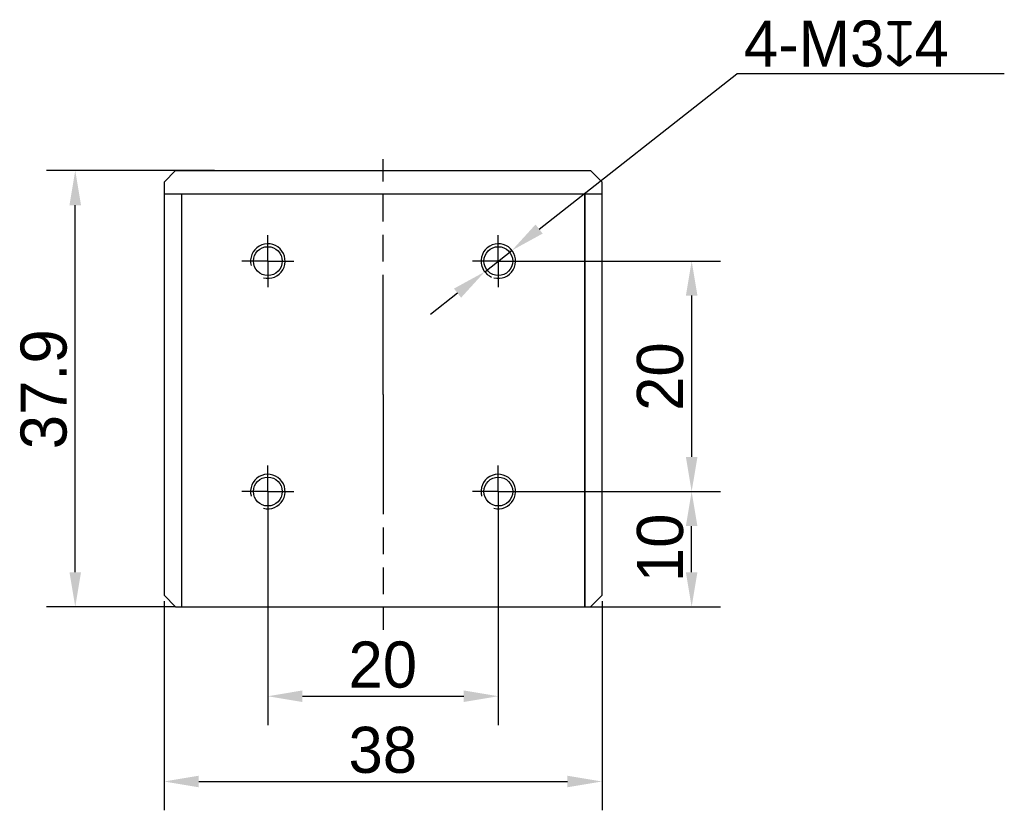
# Model space of a CAD drawing. Header units: millimetres. Extents: x 79 to 373, y 100 to 252.
# Tile 2 of 2: x 287 to 373, y 183 to 252. Entities that reach past the tile are written whole.
import ezdxf

# ---------------------------------------------------------------- set-up
doc = ezdxf.new("R2010")
doc.units = ezdxf.units.MM
doc.header["$LTSCALE"] = 23.1
doc.header["$PDMODE"] = 3
doc.header["$PDSIZE"] = 8
doc.linetypes.add('CENTER', pattern=[0.6, 0.375, -0.075, 0.075, -0.075])
doc.linetypes.add('PHANTOM', pattern=[0.8, 0.45, -0.05, 0.1, -0.05, 0.1, -0.05])
doc.layers.get('0').update_dxf_attribs({"linetype": 'CONTINUOUS'})
doc.layers.get('Defpoints').update_dxf_attribs({"linetype": 'CONTINUOUS'})
for name, color, linetype in [('00_COMPONENTS', 7, 'CONTINUOUS'), ('10_ALL_CHAMFER', 7, 'CONTINUOUS'), ('20_ALL_FEATURES', 7, 'CONTINUOUS'), ('51__DRAFT_DIMS', 7, 'CONTINUOUS'), ('DEFAULT_1', 7, 'CENTER')]:
    doc.layers.add(name, color=color, linetype=linetype)
doc.styles.get("Standard").update_dxf_attribs({"font": 'simfang.ttf'})
doc.dimstyles.new('DIMSTYLE_1', dxfattribs={"dimtxt": 3, "dimasz": 3, "dimexe": 2.5, "dimexo": 0.5, "dimgap": 0.75, "dimtad": 1, "dimdsep": 46, "dimtxsty": 'STANDARD', "dimblk": '_FILLED', "dimblk1": '_FILLED', "dimblk2": '_FILLED', "dimcen": 0.09, "dimclrt": 3, "dimazin": 2, "dimtp": 0.3, "dimtm": 0.3, "dimtfac": 1, "dimtofl": 0, "dimtmove": 0, "dimatfit": 3, "dimldrblk": '_FILLED', "dimfxl": 1, "dimtolj": 1, "dimarcsym": 0})
doc.dimstyles.new('DIMSTYLE_2', dxfattribs={"dimtxt": 3, "dimasz": 3, "dimexe": 2.5, "dimexo": 0.5, "dimgap": 0.75, "dimtad": 1, "dimdsep": 46, "dimtxsty": 'STANDARD', "dimblk": '_FILLED', "dimblk1": '_FILLED', "dimblk2": '_FILLED', "dimcen": 0.09, "dimclrt": 3, "dimazin": 2, "dimtp": 0.2, "dimtm": 0.2, "dimtfac": 1, "dimtofl": 0, "dimtmove": 0, "dimatfit": 3, "dimldrblk": '_FILLED', "dimfxl": 1, "dimtolj": 1, "dimarcsym": 0})
doc.dimstyles.new('DIMSTYLE_3', dxfattribs={"dimtxt": 3, "dimasz": 3, "dimexe": 2.5, "dimexo": 0.5, "dimtad": 1, "dimdsep": 46, "dimtxsty": 'STANDARD', "dimblk": '_FILLED', "dimblk1": '_FILLED', "dimblk2": '_FILLED', "dimcen": 0.09, "dimclrt": 3, "dimazin": 2, "dimtp": 0.1, "dimtm": 0.1, "dimtfac": 1, "dimtmove": 0, "dimatfit": 2, "dimldrblk": '_FILLED', "dimfxl": 1, "dimtolj": 1, "dimarcsym": 0})

# ---------------------------------------------------------------- blocks, each defined once
blk = doc.blocks.new('_FILLED')
at = {"color": 0, "linetype": 'ByBlock'}
blk.add_solid([(0, 0), (-1, 0.167), (-1, -0.167)], dxfattribs=at)
blk = doc.blocks.new('*D1')
at = {"layer": '51__DRAFT_DIMS', "color": 0, "lineweight": -2}
for p, q in [((304.357, 238.753), (289.772, 238.753)), ((292.272, 203.903), (292.272, 235.753)), ((300.984, 200.903), (289.772, 200.903))]:
    blk.add_line(p, q, dxfattribs=at)
at = {"layer": 'Defpoints', "color": 0}
for p in [(292.272, 238.753), (304.857, 238.753), (301.484, 200.903)]:
    blk.add_point(p, dxfattribs=at)
at = {"layer": '51__DRAFT_DIMS', "color": 0, "linetype": 'ByBlock', "lineweight": -2, "xscale": 3, "yscale": 3, "zscale": 3}
for p, rotation in [((292.272, 238.753), 90), ((292.272, 200.903), 270)]:
    blk.add_blockref('_FILLED', p, dxfattribs=dict(at, rotation=rotation))
at = {"layer": '51__DRAFT_DIMS', "color": 3, "insert": (287.522, 219.781), "char_height": 3, "attachment_point": 2, "rotation": 90, "line_spacing_factor": 0.9}
blk.add_mtext('\\A1;\\A1;{\\fFZLanTingHei-R-GBK|b0|i0|c134|p2;\\H1.333333x;\\C0;37.9}', dxfattribs=at)
blk = doc.blocks.new('*D2')
at = {"layer": '51__DRAFT_DIMS', "color": 0, "lineweight": -2}
for p, q in [((308.984, 210.403), (308.984, 190.642)), ((328.984, 210.403), (328.984, 190.642)), ((311.984, 193.142), (325.984, 193.142))]:
    blk.add_line(p, q, dxfattribs=at)
at = {"layer": 'Defpoints', "color": 0}
for p in [(308.984, 210.903), (328.984, 210.903), (328.984, 193.142)]:
    blk.add_point(p, dxfattribs=at)
at = {"layer": '51__DRAFT_DIMS', "color": 0, "linetype": 'ByBlock', "lineweight": -2, "xscale": 3, "yscale": 3, "zscale": 3, "rotation": 180}
blk.add_blockref('_FILLED', (308.984, 193.142), dxfattribs=at)
at = {"layer": '51__DRAFT_DIMS', "color": 0, "linetype": 'ByBlock', "lineweight": -2, "xscale": 3, "yscale": 3, "zscale": 3}
blk.add_blockref('_FILLED', (328.984, 193.142), dxfattribs=at)
at = {"layer": '51__DRAFT_DIMS', "color": 3, "insert": (318.958, 197.892), "char_height": 3, "attachment_point": 2, "line_spacing_factor": 0.9}
blk.add_mtext('\\A1;\\A1;{\\fFZLanTingHei-R-GBK|b0|i0|c134|p2;\\H1.333333x;\\C0;20}', dxfattribs=at)
blk = doc.blocks.new('*D3')
at = {"layer": '51__DRAFT_DIMS', "color": 0, "lineweight": -2}
for p, q in [((329.484, 230.903), (348.261, 230.903)), ((345.761, 227.903), (345.761, 213.903)), ((329.484, 210.903), (348.261, 210.903))]:
    blk.add_line(p, q, dxfattribs=at)
at = {"layer": 'Defpoints', "color": 0}
for p in [(328.984, 230.903), (328.984, 210.903), (345.761, 210.903)]:
    blk.add_point(p, dxfattribs=at)
at = {"layer": '51__DRAFT_DIMS', "color": 0, "linetype": 'ByBlock', "lineweight": -2, "xscale": 3, "yscale": 3, "zscale": 3}
for p, rotation in [((345.761, 230.903), 90), ((345.761, 210.903), 270)]:
    blk.add_blockref('_FILLED', p, dxfattribs=dict(at, rotation=rotation))
at = {"layer": '51__DRAFT_DIMS', "color": 3, "insert": (341.011, 220.877), "char_height": 3, "attachment_point": 2, "rotation": 90, "line_spacing_factor": 0.9}
blk.add_mtext('\\A1;\\A1;{\\fFZLanTingHei-R-GBK|b0|i0|c134|p2;\\H1.333333x;\\C0;20}', dxfattribs=at)
blk = doc.blocks.new('*D6')
at = {"layer": '51__DRAFT_DIMS', "color": 0, "lineweight": -2}
for p, q in [((299.984, 201.403), (299.984, 183.242)), ((337.984, 201.403), (337.984, 183.242)), ((302.984, 185.742), (334.984, 185.742))]:
    blk.add_line(p, q, dxfattribs=at)
at = {"layer": 'Defpoints', "color": 0}
for p in [(299.984, 201.903), (337.984, 201.903), (337.984, 185.742)]:
    blk.add_point(p, dxfattribs=at)
at = {"layer": '51__DRAFT_DIMS', "color": 0, "linetype": 'ByBlock', "lineweight": -2, "xscale": 3, "yscale": 3, "zscale": 3, "rotation": 180}
blk.add_blockref('_FILLED', (299.984, 185.742), dxfattribs=at)
at = {"layer": '51__DRAFT_DIMS', "color": 0, "linetype": 'ByBlock', "lineweight": -2, "xscale": 3, "yscale": 3, "zscale": 3}
blk.add_blockref('_FILLED', (337.984, 185.742), dxfattribs=at)
at = {"layer": '51__DRAFT_DIMS', "color": 3, "insert": (318.958, 190.492), "char_height": 3, "attachment_point": 2, "line_spacing_factor": 0.9}
blk.add_mtext('\\A1;\\A1;{\\fFZLanTingHei-R-GBK|b0|i0|c134|p2;\\H1.333333x;\\C0;38}', dxfattribs=at)
blk = doc.blocks.new('*D7')
at = {"layer": '51__DRAFT_DIMS', "color": 0, "lineweight": -2}
for p, q in [((329.484, 210.903), (348.261, 210.903)), ((345.761, 203.903), (345.761, 207.903)), ((336.984, 200.903), (348.261, 200.903))]:
    blk.add_line(p, q, dxfattribs=at)
at = {"layer": 'Defpoints', "color": 0}
for p in [(328.984, 210.903), (345.761, 210.903), (336.484, 200.903)]:
    blk.add_point(p, dxfattribs=at)
at = {"layer": '51__DRAFT_DIMS', "color": 0, "linetype": 'ByBlock', "lineweight": -2, "xscale": 3, "yscale": 3, "zscale": 3}
for p, rotation in [((345.761, 210.903), 90), ((345.761, 200.903), 270)]:
    blk.add_blockref('_FILLED', p, dxfattribs=dict(at, rotation=rotation))
at = {"layer": '51__DRAFT_DIMS', "color": 3, "insert": (341.011, 206.017), "char_height": 3, "attachment_point": 2, "rotation": 90, "line_spacing_factor": 0.9}
blk.add_mtext('\\A1;\\A1;{\\fFZLanTingHei-R-GBK|b0|i0|c134|p2;\\H1.333333x;\\C0;10}', dxfattribs=at)
blk = doc.blocks.new('*D8')
at = {"layer": '51__DRAFT_DIMS', "color": 0, "lineweight": -2}
for p, q in [((332.523, 233.683), (349.669, 247.155)), ((372.892, 247.155), (349.669, 247.155)), ((327.805, 229.976), (330.164, 231.83)), ((325.446, 228.123), (323.087, 226.269))]:
    blk.add_line(p, q, dxfattribs=at)
at = {"layer": 'Defpoints', "color": 0}
for p in [(330.164, 231.83), (327.805, 229.976)]:
    blk.add_point(p, dxfattribs=at)
at = {"layer": '51__DRAFT_DIMS', "color": 0, "linetype": 'ByBlock', "lineweight": -2, "xscale": 3, "yscale": 3, "zscale": 3}
for p, rotation in [((330.164, 231.83), 218.1567320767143), ((327.805, 229.976), 38.15673207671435)]:
    blk.add_blockref('_FILLED', p, dxfattribs=dict(at, rotation=rotation))
at = {"layer": '51__DRAFT_DIMS', "color": 3, "insert": (350.294, 251.78), "char_height": 3, "attachment_point": 1, "line_spacing_factor": 0.9}
blk.add_mtext('\\A1;{\\fFZLanTingHei-R-GBK|b0|i0|c134|p2;\\H1.333333x;\\C0;4-M\\A1;3\\fgdt|b0|i0|c0|p0;x\\fFZLanTingHei-R-GBK|b0|i0|c134|p2;4}', dxfattribs=at)
blk = doc.blocks.new('CENTERLINE_BL3', base_point=(308.984, 196.513))
at = {"layer": 'DEFAULT_1', "color": 1, "linetype": 'PHANTOM'}
for q in [(308.984, 198.763), (306.734, 196.513), (311.234, 196.513), (308.984, 194.263)]:
    blk.add_line((308.984, 196.513), q, dxfattribs=at)
blk = doc.blocks.new('CENTERLINE_BL4', base_point=(328.984, 196.513))
at = {"layer": 'DEFAULT_1', "color": 1, "linetype": 'PHANTOM'}
for q in [(328.984, 198.763), (326.734, 196.513), (331.234, 196.513), (328.984, 194.263)]:
    blk.add_line((328.984, 196.513), q, dxfattribs=at)
blk = doc.blocks.new('CENTERLINE_BL5', base_point=(328.984, 176.513))
at = {"layer": 'DEFAULT_1', "color": 1, "linetype": 'PHANTOM'}
for q in [(328.984, 178.763), (326.734, 176.513), (331.234, 176.513), (328.984, 174.263)]:
    blk.add_line((328.984, 176.513), q, dxfattribs=at)
blk = doc.blocks.new('CENTERLINE_BL6', base_point=(308.984, 176.513))
at = {"layer": 'DEFAULT_1', "color": 1, "linetype": 'PHANTOM'}
for q in [(308.984, 178.763), (306.734, 176.513), (311.234, 176.513), (308.984, 174.263)]:
    blk.add_line((308.984, 176.513), q, dxfattribs=at)
blk = doc.blocks.new('CENTERLINEL_BL7', base_point=(318.984, 184.938))
at = {"layer": 'DEFAULT_1', "color": 1, "linetype": 'PHANTOM'}
for q in [(318.984, 205.363), (318.984, 164.513)]:
    blk.add_line((318.984, 184.938), q, dxfattribs=at)

msp = doc.modelspace()

# ---------------------------------------------------------------- linework, layer by layer
at = {"layer": '00_COMPONENTS', "color": 0}
for p, q in [((300.98442, 238.75296), (299.98442, 237.75296)), ((300.98442, 238.75296), (336.98442, 238.75296)), ((337.98442, 237.75296), (336.98442, 238.75296)), ((299.98442, 237.75296), (299.98442, 201.90296)), ((337.98442, 201.90296), (337.98442, 237.75296)), ((301.48442, 236.75296), (301.48442, 200.90296)), ((301.48442, 236.75296), (336.48442, 236.75296)), ((336.48442, 200.90296), (336.48442, 236.75296)), ((299.98442, 201.90296), (300.98442, 200.90296)), ((336.98442, 200.90296), (337.98442, 201.90296)), ((300.98442, 200.90296), (336.98442, 200.90296))]:
    msp.add_line(p, q, dxfattribs=at)
for centre in [(308.98442, 230.90296), (328.98442, 230.90296), (308.98442, 210.90296), (328.98442, 210.90296)]:
    msp.add_circle(centre, 1.25, dxfattribs=at)
for centre in [(308.98442, 230.90296), (328.98442, 230.90296), (308.98442, 210.90296), (328.98442, 210.90296)]:
    msp.add_arc(centre, 1.5, 255, 195, dxfattribs=at)
at = {"layer": '10_ALL_CHAMFER', "color": 0}
for p, q in [((299.98442, 236.75296), (299.98442, 201.90296)), ((299.98442, 201.90296), (300.98442, 200.90296)), ((300.98442, 200.90296), (301.48442, 200.90296))]:
    msp.add_line(p, q, dxfattribs=at)
at = {"layer": '20_ALL_FEATURES', "color": 0}
for p, q in [((300.98442, 238.75296), (299.98442, 237.75296)), ((300.98442, 238.75296), (336.98442, 238.75296)), ((337.98442, 237.75296), (336.98442, 238.75296)), ((299.98442, 237.75296), (299.98442, 236.75296)), ((337.98442, 201.90296), (337.98442, 237.75296)), ((299.98442, 236.75296), (337.98442, 236.75296)), ((301.48442, 236.75296), (301.48442, 200.90296)), ((336.48442, 236.75296), (336.48442, 200.90296)), ((336.98442, 200.90296), (337.98442, 201.90296)), ((336.48442, 200.90296), (336.98442, 200.90296))]:
    msp.add_line(p, q, dxfattribs=at)
at = {"layer": '51__DRAFT_DIMS', "color": 0}
msp.add_arc((328.98442, 230.90296), 1.5, 180, 247.3639266, dxfattribs=at)

# ---------------------------------------------------------------- block references
at = {"color": 0}
for name, p in [('CENTERLINEL_BL7', (318.98442, 219.32796)), ('CENTERLINE_BL3', (308.98442, 230.90296)), ('CENTERLINE_BL4', (328.98442, 230.90296)), ('CENTERLINE_BL6', (308.98442, 210.90296)), ('CENTERLINE_BL5', (328.98442, 210.90296))]:
    msp.add_blockref(name, p, dxfattribs=at)

# ---------------------------------------------------------------- dimensions: what is measured, and where the dimension line sits
at = {"layer": '51__DRAFT_DIMS', "color": 0}
dim = msp.add_diameter_dim_2p(p1=(327.80494, 229.97624), p2=(330.16391, 231.82968), text='{\\fFZLanTingHei-R-GBK|b0|i0|c134|p2;\\H1.333333x;\\C0;4-M\\A1;<>\\fgdt|b0|i0|c0|p0;x\\fFZLanTingHei-R-GBK|b0|i0|c134|p2;4}', dimstyle='DIMSTYLE_3', override={"dimtih": 1, "dimtoh": 1, "dimpost": '<>', "dimtxsty": 'STANDARD'}, dxfattribs=at)
dim.commit()
dim.dimension.update_dxf_attribs({"geometry": '*D8', "text_midpoint": (361.5929, 247.15501), "dimtype": 163})
for base, p1, p2, angle, text, dimstyle, picture, middle in [((292.27243, 238.75296), (301.48442, 200.90296), (304.85692, 238.75296), 90, '\\A1;{\\fFZLanTingHei-R-GBK|b0|i0|c134|p2;\\H1.333333x;\\C0;37.9}', 'DIMSTYLE_1', '*D1', (292.27243, 219.78108)), ((345.76087, 210.90296), (328.98442, 230.90296), (328.98442, 210.90296), 270, '\\A1;{\\fFZLanTingHei-R-GBK|b0|i0|c134|p2;\\H1.333333x;\\C0;<>}', 'DIMSTYLE_2', '*D3', (345.76087, 220.87659)), ((345.76087, 210.90296), (336.48442, 200.90296), (328.98442, 210.90296), 90, '\\A1;{\\fFZLanTingHei-R-GBK|b0|i0|c134|p2;\\H1.333333x;\\C0;<>}', 'DIMSTYLE_2', '*D7', (345.76087, 206.01722))]:
    dim = msp.add_linear_dim(base=base, p1=p1, p2=p2, angle=angle, text=text, dimstyle=dimstyle, override={"dimtxsty": 'STANDARD'}, dxfattribs=at)
    dim.commit()
    dim.dimension.update_dxf_attribs({"geometry": picture, "text_midpoint": middle, "dimtype": 160})
for base, p1, p2, dimstyle, picture, middle in [((328.98442, 193.14204), (308.98442, 210.90296), (328.98442, 210.90296), 'DIMSTYLE_2', '*D2', (318.95806, 193.14204)), ((337.98442, 185.74242), (299.98442, 201.90296), (337.98442, 201.90296), 'DIMSTYLE_1', '*D6', (318.95806, 185.74242))]:
    dim = msp.add_linear_dim(base=base, p1=p1, p2=p2, text='\\A1;{\\fFZLanTingHei-R-GBK|b0|i0|c134|p2;\\H1.333333x;\\C0;<>}', dimstyle=dimstyle, override={"dimtxsty": 'STANDARD'}, dxfattribs=at)
    dim.commit()
    dim.dimension.update_dxf_attribs({"geometry": picture, "text_midpoint": middle, "dimtype": 160})

doc.saveas('drawing.dxf')
